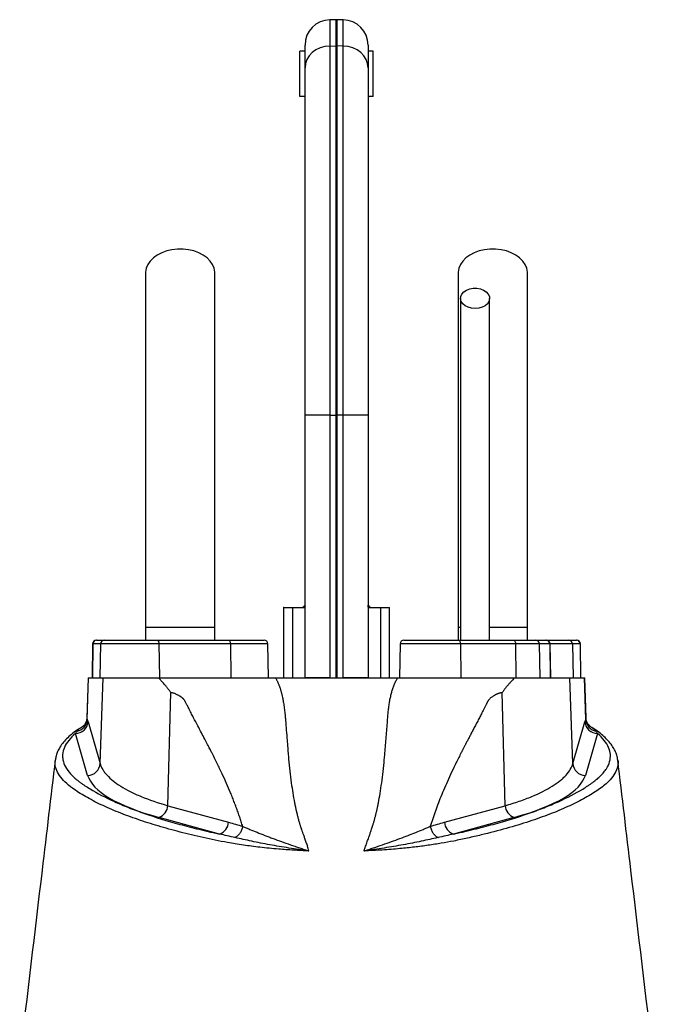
# Model space of a CAD drawing. Header units: millimetres. Extents: x 2439 to 3497, y 1333 to 4508.
# Tile 8 of 8: x 2751 to 3254, y 3728 to 4508. Entities that reach past the tile are written whole.
import ezdxf

# ---------------------------------------------------------------- set-up
doc = ezdxf.new("R2010")
doc.units = ezdxf.units.MM
doc.header["$LTSCALE"] = 2

msp = doc.modelspace()

# ---------------------------------------------------------------- linework, layer by layer
at = {"color": 7, "linetype": 'Continuous', "lineweight": 25}
for p, q in [((3001.88, 4508.33), (2996.88, 4508.24)), ((3007.58, 4508.24), (3002.58, 4508.33)), ((2973.23, 4447.44), (2973.23, 4483.44)), ((2977.23, 4483.44), (2973.23, 4483.44)), ((2977.23, 4470.22), (2977.23, 4488.24)), ((2996.88, 4487.44), (3001.88, 4487.52)), ((2996.88, 4487.44), (2996.88, 4194.69)), ((3001.88, 4194.69), (3001.88, 4487.52)), ((3002.58, 4487.52), (3002.58, 4194.69)), ((3007.58, 4487.44), (3002.58, 4487.52)), ((3007.58, 4194.69), (3007.58, 4487.44)), ((3027.23, 4488.24), (3027.23, 4470.22)), ((3031.23, 4483.44), (3027.23, 4483.44)), ((3031.23, 4447.44), (3031.23, 4483.44)), ((2977.23, 4194.69), (2977.23, 4470.22)), ((3027.23, 4470.22), (3027.23, 4194.69)), ((2977.23, 4447.44), (2973.23, 4447.44)), ((3031.23, 4447.44), (3027.23, 4447.44)), ((2996.88, 4194.69), (2977.23, 4194.69)), ((2977.23, 3986.33), (2977.23, 4194.69)), ((2996.88, 4194.69), (3001.88, 4194.69)), ((2996.88, 4194.69), (2996.88, 3986.33)), ((3002.58, 4194.69), (3001.88, 4194.69)), ((3001.88, 3986.33), (3001.88, 4194.69)), ((3002.58, 4194.69), (3002.58, 3986.33)), ((3007.58, 4194.69), (3002.58, 4194.69)), ((3007.58, 3986.33), (3007.58, 4194.69)), ((3027.23, 4194.69), (3007.58, 4194.69)), ((3027.23, 4194.69), (3027.23, 3986.33)), ((2960.23, 4041.7), (2960.23, 3986.33)), ((2976.67, 4041.99), (2967.23, 4041.81)), ((2967.23, 4041.81), (2967.23, 3986.33)), ((2977.03, 4044.06), (2977.23, 4044.36)), ((3027.23, 4044.36), (3027.43, 4044.06)), ((3037.23, 4041.81), (3027.79, 4041.99)), ((3037.23, 4041.81), (3037.23, 3986.33)), ((3044.23, 3986.33), (3044.23, 4041.7)), ((2850.73, 4026.33), (2850.73, 4016.33)), ((2905.73, 4026.33), (2850.73, 4026.33)), ((2905.73, 4016.33), (2905.73, 4026.33)), ((3098.73, 4026.33), (3098.73, 4016.33)), ((3100.41, 4026.33), (3098.73, 4026.33)), ((3153.73, 4026.33), (3123.72, 4026.33)), ((3153.73, 4016.33), (3153.73, 4026.33)), ((2808.7, 4013.39), (2808.23, 3986.33)), ((2808.96, 4013.39), (2808.49, 3986.33)), ((2815, 4013.39), (2808.96, 4013.39)), ((2811.7, 4016.33), (2811.95, 4016.33)), ((2811.95, 4016.33), (2817.99, 4016.33)), ((2815, 4013.39), (2814.53, 3986.33)), ((2861.35, 4013.39), (2815, 4013.39)), ((2817.99, 4016.33), (2859.63, 4016.33)), ((2859.63, 4016.33), (2916.39, 4016.33)), ((2861.35, 4013.39), (2861.63, 3986.33)), ((2918.11, 4013.39), (2861.35, 4013.39)), ((2916.39, 4016.33), (2944.76, 4016.33)), ((2918.11, 4013.39), (2918.38, 3986.33)), ((2948.23, 3986.33), (2947.76, 4013.39)), ((3052.7, 4013.39), (3052.23, 3986.33)), ((3055.7, 4016.33), (3098.74, 4016.33)), ((3098.74, 4016.33), (3142.43, 4016.33)), ((3100.61, 4013.39), (3100.9, 3986.33)), ((3144.3, 4013.39), (3100.61, 4013.39)), ((3142.43, 4016.33), (3160.22, 4016.33)), ((3144.3, 4013.39), (3144.59, 3986.33)), ((3163.19, 4013.39), (3144.3, 4013.39)), ((3160.22, 4016.33), (3168.47, 4016.33)), ((3163.19, 4013.39), (3163.66, 3986.33)), ((3171.43, 4013.39), (3163.19, 4013.39)), ((3168.47, 4016.33), (3168.76, 4016.33)), ((3168.47, 4016.33), (3186.46, 4016.33)), ((3171.43, 4013.39), (3171.9, 3986.33)), ((3172.23, 3986.33), (3171.76, 4013.39)), ((3186.46, 4016.33), (3192.5, 4016.33)), ((3189.45, 4013.39), (3189.92, 3986.33)), ((3195.49, 4013.39), (3189.45, 4013.39)), ((3192.5, 4016.33), (3192.76, 4016.33)), ((3195.49, 4013.39), (3195.96, 3986.33)), ((3196.23, 3986.33), (3195.76, 4013.39)), ((2805.25, 3986.33), (2804.14, 3954.5)), ((2804.39, 3953.39), (2805.53, 3986.33)), ((2805.25, 3986.33), (2805.53, 3986.33)), ((2805.53, 3986.33), (2817.06, 3986.33)), ((2814.69, 3918.4), (2817.06, 3986.33)), ((2817.06, 3986.33), (2861.09, 3986.33)), ((2996.88, 3986.33), (2977.23, 3986.33)), ((3002.58, 3986.33), (3001.88, 3986.33)), ((3027.23, 3986.33), (3007.58, 3986.33)), ((3143.37, 3986.33), (3187.4, 3986.33)), ((3189.76, 3918.4), (3187.4, 3986.33)), ((3187.4, 3986.33), (3198.92, 3986.33)), ((3200.07, 3953.39), (3198.92, 3986.33)), ((3198.92, 3986.33), (3199.2, 3986.33)), ((3200.31, 3954.51), (3199.2, 3986.33)), ((2868.49, 3885.02), (2870.71, 3974.69)), ((3135.97, 3885.02), (3133.75, 3974.69)), ((2805.04, 3951.52), (2814.69, 3918.4)), ((3189.76, 3918.4), (3199.41, 3951.52)), ((2804.74, 3909.09), (2795.09, 3942.21)), ((3209.37, 3942.21), (3199.72, 3909.09)), ((2779.2, 3921.32), (2779.23, 3921.48)), ((3225.42, 3921.32), (3225.45, 3921.23)), ((2868.49, 3885.02), (2916.58, 3871.88)), ((3087.87, 3871.88), (3135.97, 3885.02)), ((2909.5, 3862.57), (2861.4, 3875.71)), ((3143.06, 3875.71), (3094.96, 3862.57))]:
    msp.add_line(p, q, dxfattribs=at)
at = {"color": 8, "linetype": 'Continuous', "lineweight": 25}
for p, q in [((2996.88, 4508.24), (2996.88, 4487.44)), ((3001.88, 4487.52), (3001.88, 4508.33)), ((3002.58, 4508.33), (3002.58, 4487.52)), ((3007.58, 4487.44), (3007.58, 4508.24)), ((2967.23, 4041.81), (2960.23, 4041.7)), ((3044.23, 4041.7), (3037.23, 4041.81)), ((2808.96, 4013.39), (2808.7, 4013.39)), ((2947.76, 4013.39), (2918.11, 4013.39)), ((3100.61, 4013.39), (3052.7, 4013.39)), ((3171.76, 4013.39), (3171.43, 4013.39)), ((3189.45, 4013.39), (3171.76, 4013.39)), ((3195.76, 4013.39), (3195.49, 4013.39)), ((2804.17, 3954.47), (2804.39, 3953.39))]:
    msp.add_line(p, q, dxfattribs=at)
at = {"color": 7, "linetype": 'Continuous', "lineweight": 25, "flags": 128}
for points in [[(2996.88, 4487.44), (2993.03, 4487.06), (2989.33, 4486.05), (2985.94, 4484.44), (2982.96, 4482.29), (2980.53, 4479.7), (2978.72, 4476.74), (2977.6, 4473.54), (2977.23, 4470.22)], [(3027.23, 4470.22), (3026.85, 4473.54), (3025.74, 4476.74), (3023.93, 4479.7), (3021.49, 4482.29), (3018.52, 4484.44), (3015.12, 4486.05), (3011.43, 4487.06), (3007.58, 4487.44)], [(2905.73, 4307.36), (2905.71, 4308.13), (2905.17, 4311.19), (2903.94, 4314.15), (2902.04, 4316.93), (2899.53, 4319.47), (2896.46, 4321.69), (2892.93, 4323.54), (2889.01, 4324.97), (2884.81, 4325.94), (2880.44, 4326.44), (2876.01, 4326.44), (2871.65, 4325.94), (2867.45, 4324.97), (2863.53, 4323.54), (2859.99, 4321.69), (2856.93, 4319.47), (2854.41, 4316.93), (2852.51, 4314.15), (2851.28, 4311.19), (2850.75, 4308.13), (2850.73, 4307.37)], [(3153.73, 4307.36), (3153.71, 4308.13), (3153.17, 4311.19), (3151.94, 4314.15), (3150.04, 4316.93), (3147.53, 4319.47), (3144.46, 4321.69), (3140.93, 4323.54), (3137.01, 4324.97), (3132.81, 4325.94), (3128.44, 4326.44), (3124.01, 4326.44), (3119.65, 4325.94), (3115.45, 4324.97), (3111.53, 4323.54), (3107.99, 4321.69), (3104.93, 4319.47), (3102.41, 4316.93), (3100.51, 4314.15), (3099.28, 4311.19), (3098.75, 4308.13), (3098.73, 4307.37)], [(3112.23, 4279.36), (3109.37, 4279.61), (3106.69, 4280.35), (3104.36, 4281.53), (3102.52, 4283.07), (3101.29, 4284.89), (3100.75, 4286.86), (3100.93, 4288.86), (3101.82, 4290.77), (3103.37, 4292.46), (3105.47, 4293.84), (3107.99, 4294.8), (3110.79, 4295.3), (3113.67, 4295.3), (3116.46, 4294.8), (3118.99, 4293.84), (3121.09, 4292.46), (3122.63, 4290.77), (3123.52, 4288.86), (3123.7, 4286.86), (3123.16, 4284.89), (3121.94, 4283.07), (3120.1, 4281.53), (3117.77, 4280.35), (3115.09, 4279.61), (3112.23, 4279.36)], [(2859.63, 4016.33), (2859.97, 4016.28), (2860.29, 4016.11), (2860.58, 4015.84), (2860.84, 4015.47), (2861.05, 4015.03), (2861.22, 4014.52), (2861.32, 4013.96), (2861.35, 4013.39)], [(2916.39, 4016.33), (2916.72, 4016.28), (2917.04, 4016.11), (2917.33, 4015.84), (2917.59, 4015.47), (2917.81, 4015.03), (2917.97, 4014.52), (2918.07, 4013.96), (2918.11, 4013.39)], [(3098.74, 4016.33), (3099.1, 4016.28), (3099.45, 4016.11), (3099.77, 4015.84), (3100.05, 4015.47), (3100.28, 4015.03), (3100.45, 4014.52), (3100.56, 4013.96), (3100.61, 4013.39)], [(3142.43, 4016.33), (3142.79, 4016.28), (3143.14, 4016.11), (3143.46, 4015.84), (3143.74, 4015.47), (3143.97, 4015.03), (3144.15, 4014.52), (3144.26, 4013.96), (3144.3, 4013.39)]]:
    msp.add_lwpolyline(points, dxfattribs=at)
at = {"color": 7, "linetype": 'Continuous', "lineweight": 25}
for centre, radius, start, end in [((2997.23, 4488.24), 20, 91, 180), ((3002.23, 4488.33), 20, 89, 91), ((3007.23, 4488.24), 20, 0, 89), ((3002.23, 4464.3), 23.22, 89.13873, 90.86127), ((2966.23, 4041.7), 6, 173.87456, 180.43725), ((2974.42, 4041.85), 7.19, 176.12261, 180.30696), ((2982.71, 4041.99), 6.05, 160.01257, 180.0237), ((3021.74, 4041.99), 6.05, 359.9763, 19.98743), ((3030.04, 4041.85), 7.19, 359.69304, 3.87739), ((3038.23, 4041.7), 6, 0.48308, 6.03277), ((2811.7, 4013.33), 3, 90, 179), ((2811.96, 4013.34), 2.99, 90.10688, 179.11154), ((2818, 4013.34), 2.99, 90.10688, 179.11154), ((2944.76, 4013.33), 3, 1, 90), ((3055.7, 4013.33), 3, 90, 179), ((3160.21, 4013.35), 2.98, 0.67877, 89.68997), ((3168.45, 4013.35), 2.98, 0.67877, 89.68997), ((3168.76, 4013.33), 3, 1, 90), ((3186.46, 4013.34), 2.99, 0.88846, 89.89312), ((3192.5, 4013.34), 2.99, 0.88846, 89.89312), ((3192.76, 4013.33), 3, 1, 90), ((2795, 3952.29), 10.07, 270.49957, 355.66187), ((2794.35, 3953.97), 10.06, 281.3501, 356.69173), ((3209.46, 3952.29), 10.07, 184.33813, 269.50043), ((3210.11, 3953.97), 10.06, 183.30827, 258.6499), ((2804.65, 3919.17), 10.07, 270.49957, 355.66187), ((3199.81, 3919.17), 10.07, 184.33813, 269.50043), ((2857.48, 3886.05), 11.06, 290.77494, 354.65677), ((3146.98, 3886.05), 11.06, 185.34323, 249.22506), ((2905.57, 3872.91), 11.06, 290.77494, 354.65677), ((3098.88, 3872.91), 11.06, 185.34323, 249.22506)]:
    msp.add_arc(centre, radius, start, end, dxfattribs=at)
for centre, start_param, end_param in [((3004.34, 3913.27), 3.219534, 3.917258), ((3000.11, 3913.27), 5.50752, 6.205244)]:
    msp.add_ellipse(centre, major_axis=(200.21, 0), ratio=0.267961, start_param=start_param, end_param=end_param, dxfattribs=at)
for points, knots in [([(2850.73, 4307.36), (2850.73, 4301.49), (2850.73, 4289.86), (2850.73, 4272.29), (2850.73, 4254.54), (2850.73, 4236.42), (2850.73, 4217.71), (2850.73, 4198.23), (2850.73, 4178.76), (2850.73, 4159.46), (2850.73, 4140.5), (2850.73, 4121.18), (2850.73, 4099.71), (2850.73, 4076.29), (2850.73, 4051.13), (2850.73, 4034.53), (2850.73, 4026.33)], [0, 0, 0, 0, 0.079644, 0.158009, 0.235124, 0.311015, 0.385614, 0.459005, 0.531252, 0.593311, 0.65426, 0.714301, 0.773508, 0.85087, 0.926319, 1, 1, 1, 1]), ([(2905.73, 4026.33), (2905.73, 4031.4), (2905.73, 4041.94), (2905.73, 4058.36), (2905.73, 4075.98), (2905.73, 4093.31), (2905.73, 4110.13), (2905.73, 4126.22), (2905.73, 4142.72), (2905.73, 4160.22), (2905.73, 4178.49), (2905.73, 4197.35), (2905.73, 4215.97), (2905.73, 4234.33), (2905.73, 4252.5), (2905.73, 4270.64), (2905.73, 4288.93), (2905.73, 4301.15), (2905.73, 4307.36)], [0, 0, 0, 0, 0.045521, 0.094717, 0.147611, 0.204275, 0.251456, 0.300858, 0.352419, 0.406213, 0.470225, 0.53729, 0.607172, 0.679907, 0.755587, 0.834151, 0.915609, 1, 1, 1, 1]), ([(3098.73, 4307.36), (3098.73, 4301.49), (3098.73, 4289.86), (3098.73, 4272.29), (3098.73, 4254.54), (3098.73, 4236.42), (3098.73, 4217.71), (3098.73, 4198.23), (3098.73, 4178.76), (3098.73, 4159.46), (3098.73, 4140.5), (3098.73, 4121.18), (3098.73, 4099.71), (3098.73, 4076.29), (3098.73, 4051.13), (3098.73, 4034.53), (3098.73, 4026.33)], [0, 0, 0, 0, 0.079644, 0.158009, 0.235124, 0.311015, 0.385614, 0.459005, 0.531252, 0.593311, 0.65426, 0.714301, 0.773508, 0.85087, 0.926319, 1, 1, 1, 1]), ([(3153.73, 4026.33), (3153.73, 4031.4), (3153.73, 4041.94), (3153.73, 4058.36), (3153.73, 4075.98), (3153.73, 4093.31), (3153.73, 4110.13), (3153.73, 4126.22), (3153.73, 4142.72), (3153.73, 4160.22), (3153.73, 4178.49), (3153.73, 4197.35), (3153.73, 4215.97), (3153.73, 4234.33), (3153.73, 4252.5), (3153.73, 4270.64), (3153.73, 4288.93), (3153.73, 4301.15), (3153.73, 4307.36)], [0, 0, 0, 0, 0.045521, 0.094717, 0.147611, 0.204275, 0.251456, 0.300858, 0.352419, 0.406213, 0.470225, 0.53729, 0.607172, 0.679907, 0.755587, 0.834151, 0.915609, 1, 1, 1, 1]), ([(3100.73, 4287.36), (3100.73, 4283.41), (3100.73, 4275.95), (3100.73, 4265.34), (3100.73, 4255.96), (3100.73, 4247.8), (3100.73, 4240.27), (3100.73, 4232.94), (3100.73, 4225.29), (3100.73, 4215.34), (3100.73, 4202.8), (3100.73, 4187.35), (3100.73, 4171.91), (3100.73, 4156.61), (3100.73, 4141.66), (3100.73, 4126.61), (3100.73, 4114.37), (3100.73, 4105.1), (3100.73, 4098.08), (3100.73, 4089.87), (3100.73, 4079.97), (3100.73, 4068.4), (3100.73, 4055.2), (3100.73, 4040.4), (3100.73, 4027.25), (3100.73, 4019.05), (3100.73, 4016.33)], [0, 0, 0, 0, 0.055267, 0.10444, 0.147521, 0.184513, 0.21542, 0.248696, 0.281657, 0.315157, 0.376188, 0.437587, 0.499107, 0.551591, 0.604003, 0.655121, 0.702915, 0.723264, 0.744126, 0.769888, 0.800965, 0.83733, 0.878131, 0.923975, 0.974885, 1, 1, 1, 1]), ([(3123.73, 4016.33), (3123.73, 4019.74), (3123.73, 4029.03), (3123.73, 4043.34), (3123.73, 4058.41), (3123.73, 4070.9), (3123.73, 4081.41), (3123.73, 4090.8), (3123.73, 4104.12), (3123.73, 4121.55), (3123.73, 4142.41), (3123.73, 4161.25), (3123.73, 4178.17), (3123.73, 4193.16), (3123.73, 4206.96), (3123.73, 4217.49), (3123.73, 4225.77), (3123.73, 4232.77), (3123.73, 4241.15), (3123.73, 4250.87), (3123.73, 4261.89), (3123.73, 4274.2), (3123.73, 4282.82), (3123.73, 4287.36)], [0, 0, 0, 0, 0.031526, 0.086056, 0.132732, 0.171571, 0.202645, 0.231141, 0.260031, 0.328885, 0.39862, 0.468523, 0.527313, 0.585972, 0.642144, 0.694118, 0.718091, 0.748453, 0.785466, 0.82912, 0.879422, 0.93638, 1, 1, 1, 1]), ([(2960.33, 4042.33), (2960.31, 4042.33), (2960.11, 4042.33), (2960.91, 4042.33), (2962.87, 4042.33), (2965.65, 4042.33), (2967.24, 4042.33)], [0, 0, 0, 0, 0.036009, 0.324544, 0.613078, 1, 1, 1, 1]), ([(2967.24, 4042.33), (2968.96, 4042.33), (2970.46, 4042.33), (2972.39, 4042.33), (2972.99, 4042.33), (2974.06, 4042.33), (2974.54, 4042.33), (2974.96, 4042.33)], [0, 0, 0, 0, 0.5, 0.5, 0.75, 0.75, 1, 1, 1, 1]), ([(2974.96, 4042.33), (2975.35, 4042.33), (2975.7, 4042.48), (2976.18, 4042.91), (2976.34, 4043.09), (2976.67, 4043.53), (2976.84, 4043.78), (2977.03, 4044.06)], [0, 0, 0, 0, 0.5, 0.5, 0.75, 0.75, 1, 1, 1, 1]), ([(3027.43, 4044.06), (3027.81, 4043.49), (3028.11, 4043.06), (3028.59, 4042.63), (3028.76, 4042.52), (3029.11, 4042.37), (3029.3, 4042.33), (3029.5, 4042.33)], [0, 0, 0, 0, 0.5, 0.5, 0.75, 0.75, 1, 1, 1, 1]), ([(3029.5, 4042.33), (3030.34, 4042.33), (3031.41, 4042.33), (3033.34, 4042.33), (3034.05, 4042.33), (3035.55, 4042.33), (3036.36, 4042.33), (3037.21, 4042.33)], [0, 0, 0, 0, 0.5, 0.5, 0.75, 0.75, 1, 1, 1, 1]), ([(3037.21, 4042.33), (3038.26, 4042.33), (3040.35, 4042.33), (3042.53, 4042.33), (3043.79, 4042.33), (3044.35, 4042.33), (3044.18, 4042.33), (3044.17, 4042.33)], [0, 0, 0, 0, 0.2474998, 0.4950001, 0.7424972, 0.9899945, 1, 1, 1, 1]), ([(2870.71, 3974.69), (2870.53, 3974.96), (2870.16, 3975.5), (2869.6, 3976.3), (2869.02, 3977.09), (2868.44, 3977.86), (2867.84, 3978.63), (2867.24, 3979.38), (2866.62, 3980.13), (2866.01, 3980.85), (2865.26, 3981.69), (2864.23, 3982.83), (2862.79, 3984.43), (2861.71, 3985.65), (2861.09, 3986.33)], [0, 0, 0, 0, 0.061077, 0.12251, 0.184317, 0.246519, 0.309134, 0.372181, 0.435678, 0.499644, 0.56001, 0.663535, 0.810207, 1, 1, 1, 1]), ([(2861.09, 3986.33), (2861.97, 3986.33), (2863.7, 3986.33), (2866.29, 3986.33), (2868.83, 3986.33), (2871.32, 3986.33), (2873.77, 3986.33), (2876.17, 3986.33), (2878.52, 3986.33), (2880.83, 3986.33), (2883.09, 3986.33), (2885.3, 3986.33), (2887.47, 3986.33), (2889.59, 3986.33), (2891.66, 3986.33), (2893.69, 3986.33), (2895.67, 3986.33), (2897.61, 3986.33), (2899.49, 3986.33), (2901.33, 3986.33), (2903.56, 3986.33), (2906.21, 3986.33), (2909.3, 3986.33), (2912.4, 3986.33), (2915.51, 3986.33), (2918.63, 3986.33), (2921.77, 3986.33), (2924.93, 3986.33), (2928.09, 3986.33), (2931.27, 3986.33), (2934.46, 3986.33), (2937.66, 3986.33), (2940.88, 3986.33), (2944.11, 3986.33), (2947.35, 3986.33), (2950.61, 3986.33), (2952.79, 3986.33), (2953.89, 3986.33)], [0, 0, 0, 0, 0.033278, 0.065774, 0.09749, 0.128425, 0.158582, 0.187962, 0.216567, 0.244398, 0.271457, 0.297745, 0.323266, 0.348021, 0.372013, 0.395244, 0.417718, 0.439439, 0.460409, 0.480633, 0.500116, 0.533064, 0.565727, 0.598114, 0.630239, 0.662114, 0.69375, 0.725162, 0.756362, 0.787364, 0.818181, 0.848827, 0.879316, 0.909664, 0.939884, 0.969991, 1, 1, 1, 1]), ([(2953.89, 3986.33), (2954.03, 3986.09), (2954.31, 3985.58), (2954.72, 3984.81), (2955.12, 3984.02), (2955.5, 3983.21), (2955.87, 3982.38), (2956.23, 3981.52), (2956.58, 3980.65), (2956.92, 3979.75), (2957.24, 3978.83), (2957.56, 3977.89), (2957.86, 3976.93), (2958.14, 3975.95), (2958.42, 3974.95), (2958.68, 3973.92), (2958.94, 3972.88), (2959.35, 3971.04), (2959.88, 3968.27), (2960.49, 3964.45), (2961.03, 3960.23), (2961.47, 3956.18), (2961.85, 3951.67), (2962.3, 3946.08), (2962.82, 3939.37), (2963.34, 3932.63), (2963.8, 3926.92), (2964.65, 3917.18), (2966.1, 3904.03), (2968.09, 3891.5), (2969.58, 3884.23), (2970.24, 3881.25), (2970.92, 3878.35), (2971.63, 3875.51), (2972.38, 3872.75), (2972.99, 3870.61), (2973.51, 3868.95), (2973.95, 3867.64), (2974.51, 3865.99), (2975.2, 3864.01), (2976.01, 3861.7), (2976.95, 3859.04), (2978, 3856.06), (2978.75, 3853.95), (2979.14, 3852.84)], [0, 0, 0, 0, 0.006505, 0.013097, 0.01978, 0.026557, 0.033431, 0.040405, 0.047482, 0.054664, 0.061955, 0.069357, 0.076872, 0.084502, 0.092251, 0.100119, 0.108109, 0.116224, 0.142061, 0.170607, 0.201889, 0.23593, 0.260358, 0.301454, 0.35921, 0.407807, 0.449606, 0.484611, 0.621537, 0.738683, 0.761365, 0.783575, 0.805315, 0.826589, 0.847401, 0.867756, 0.87521, 0.885269, 0.89793, 0.913186, 0.931031, 0.951456, 0.974449, 1, 1, 1, 1]), ([(2953.89, 3986.33), (2954.49, 3986.33), (2955.71, 3986.33), (2957.53, 3986.33), (2959.36, 3986.33), (2961.19, 3986.33), (2963.03, 3986.33), (2964.87, 3986.33), (2966.71, 3986.33), (2968.55, 3986.33), (2970.4, 3986.33), (2972.25, 3986.33), (2974.11, 3986.33), (2975.96, 3986.33), (2977.82, 3986.33), (2979.69, 3986.33), (2981.55, 3986.33), (2983.42, 3986.33), (2985.29, 3986.33), (2987.17, 3986.33), (2989.05, 3986.33), (2990.93, 3986.33), (2992.81, 3986.33), (2994.7, 3986.33), (2996.59, 3986.33), (2998.48, 3986.33), (3000.38, 3986.33), (3002.82, 3986.33), (3005.8, 3986.33), (3009.32, 3986.33), (3012.82, 3986.33), (3016.32, 3986.33), (3019.8, 3986.33), (3023.28, 3986.33), (3026.74, 3986.33), (3030.2, 3986.33), (3033.64, 3986.33), (3037.07, 3986.33), (3040.49, 3986.33), (3043.9, 3986.33), (3047.31, 3986.33), (3049.56, 3986.33), (3050.69, 3986.33)], [0, 0, 0, 0, 0.0193472, 0.0386655, 0.0579573, 0.0772248, 0.0964706, 0.115697, 0.1349064, 0.1541013, 0.173284, 0.192457, 0.2116228, 0.2307837, 0.2499422, 0.2691007, 0.2882616, 0.3074275, 0.3266007, 0.3457836, 0.3649788, 0.3841885, 0.4034152, 0.4226614, 0.4419294, 0.4612217, 0.4805405, 0.4998883, 0.5358038, 0.5716275, 0.6073749, 0.6430613, 0.6787023, 0.7143134, 0.7499103, 0.7855086, 0.8211239, 0.8567718, 0.8924679, 0.9282277, 0.9640667, 1, 1, 1, 1]), ([(3025.32, 3852.84), (3025.76, 3854.1), (3026.6, 3856.47), (3027.78, 3859.8), (3028.8, 3862.7), (3029.66, 3865.15), (3030.35, 3867.17), (3030.88, 3868.75), (3031.29, 3870.04), (3031.62, 3871.19), (3031.96, 3872.34), (3032.28, 3873.51), (3032.6, 3874.7), (3032.91, 3875.89), (3033.22, 3877.1), (3033.53, 3878.33), (3033.82, 3879.56), (3034.11, 3880.81), (3034.4, 3882.08), (3034.68, 3883.35), (3034.96, 3884.64), (3035.23, 3885.95), (3035.9, 3889.33), (3036.93, 3895.05), (3038.16, 3903.33), (3039.26, 3912.31), (3040.03, 3919.96), (3040.57, 3926.03), (3040.95, 3930.27), (3041.31, 3934.52), (3041.67, 3938.76), (3042.01, 3943), (3042.34, 3947.23), (3042.66, 3951.47), (3042.91, 3954.99), (3043.12, 3957.77), (3043.32, 3959.8), (3043.53, 3961.78), (3043.78, 3963.71), (3044.05, 3965.58), (3044.34, 3967.4), (3044.67, 3969.17), (3045.02, 3970.89), (3045.4, 3972.56), (3045.8, 3974.17), (3046.24, 3975.73), (3046.7, 3977.24), (3047.19, 3978.69), (3047.7, 3980.09), (3048.24, 3981.45), (3048.81, 3982.74), (3049.41, 3983.99), (3050.03, 3985.19), (3050.47, 3985.95), (3050.69, 3986.33)], [0, 0, 0, 0, 0.028981, 0.05462, 0.076899, 0.095804, 0.111324, 0.123447, 0.132169, 0.140832, 0.149578, 0.158407, 0.16732, 0.176318, 0.1854, 0.194567, 0.20382, 0.213157, 0.222581, 0.232091, 0.241687, 0.25137, 0.26114, 0.31708, 0.377982, 0.443881, 0.514805, 0.545901, 0.57699, 0.608072, 0.639147, 0.670215, 0.701275, 0.732327, 0.763372, 0.778693, 0.793665, 0.808292, 0.822579, 0.836529, 0.850148, 0.863441, 0.876413, 0.88907, 0.901419, 0.913467, 0.92522, 0.936688, 0.947878, 0.958799, 0.969461, 0.979875, 0.990051, 1, 1, 1, 1]), ([(3050.69, 3986.33), (3051.25, 3986.33), (3052.38, 3986.33), (3054.06, 3986.33), (3055.74, 3986.33), (3057.42, 3986.33), (3059.09, 3986.33), (3060.76, 3986.33), (3062.42, 3986.33), (3064.09, 3986.33), (3065.74, 3986.33), (3067.4, 3986.33), (3069.05, 3986.33), (3070.7, 3986.33), (3072.34, 3986.33), (3073.98, 3986.33), (3075.62, 3986.33), (3077.25, 3986.33), (3078.88, 3986.33), (3080.51, 3986.33), (3082.13, 3986.33), (3083.75, 3986.33), (3085.37, 3986.33), (3086.98, 3986.33), (3088.59, 3986.33), (3090.19, 3986.33), (3091.8, 3986.33), (3093.39, 3986.33), (3094.99, 3986.33), (3096.58, 3986.33), (3098.17, 3986.33), (3099.75, 3986.33), (3101.77, 3986.33), (3104.26, 3986.33), (3107.25, 3986.33), (3110.34, 3986.33), (3113.56, 3986.33), (3116.89, 3986.33), (3120.34, 3986.33), (3123.9, 3986.33), (3127.57, 3986.33), (3131.36, 3986.33), (3135.27, 3986.33), (3139.3, 3986.33), (3142, 3986.33), (3143.37, 3986.33)], [0, 0, 0, 0, 0.015477, 0.030978, 0.046504, 0.062058, 0.077641, 0.093256, 0.108905, 0.124589, 0.140311, 0.156072, 0.171875, 0.187721, 0.203613, 0.219552, 0.235541, 0.25158, 0.267673, 0.28382, 0.300024, 0.316286, 0.332608, 0.348993, 0.365441, 0.381955, 0.398535, 0.415185, 0.431905, 0.448697, 0.465563, 0.482505, 0.499523, 0.530827, 0.563981, 0.599002, 0.635904, 0.674699, 0.715397, 0.758009, 0.802541, 0.849, 0.897393, 0.947725, 1, 1, 1, 1]), ([(3143.37, 3986.33), (3142.95, 3985.86), (3142.17, 3984.98), (3141.08, 3983.77), (3140.16, 3982.76), (3139.43, 3981.95), (3138.88, 3981.34), (3138.34, 3980.73), (3137.75, 3980.03), (3137.05, 3979.17), (3136.36, 3978.31), (3135.68, 3977.42), (3135.02, 3976.53), (3134.38, 3975.62), (3133.96, 3975), (3133.75, 3974.69)], [0, 0, 0, 0, 0.130608, 0.242339, 0.335183, 0.409136, 0.464192, 0.500351, 0.573381, 0.645815, 0.717679, 0.789002, 0.85981, 0.930133, 1, 1, 1, 1]), ([(2927.79, 3868.57), (2927.6, 3869.19), (2927.22, 3870.43), (2926.63, 3872.29), (2926.03, 3874.15), (2925.4, 3876.03), (2924.76, 3877.92), (2924.1, 3879.81), (2923.42, 3881.72), (2922.72, 3883.63), (2922, 3885.56), (2921.26, 3887.5), (2920.5, 3889.44), (2919.73, 3891.4), (2918.93, 3893.36), (2917.37, 3897.13), (2914.91, 3902.84), (2911.38, 3910.57), (2907.47, 3918.73), (2904.21, 3925.26), (2901.64, 3930.27), (2899.78, 3933.86), (2897.56, 3938.12), (2894.97, 3943.05), (2892.01, 3948.67), (2889.67, 3953.08), (2888.05, 3956.17), (2887.23, 3957.77), (2886.33, 3959.56), (2885.44, 3961.35), (2884.62, 3963), (2883.92, 3964.39), (2883.28, 3965.61), (2882.72, 3966.67), (2882.23, 3967.56), (2881.81, 3968.29), (2881.47, 3968.85), (2881.16, 3969.28), (2880.83, 3969.64), (2880.46, 3970.01), (2880.02, 3970.4), (2879.53, 3970.78), (2878.98, 3971.18), (2878.38, 3971.58), (2877.72, 3971.99), (2877, 3972.4), (2876.19, 3972.85), (2875.3, 3973.3), (2874.36, 3973.71), (2873.43, 3974.06), (2872.51, 3974.34), (2871.61, 3974.56), (2871.01, 3974.65), (2870.71, 3974.69)], [0, 0, 0, 0, 0.014704, 0.029556, 0.044557, 0.05971, 0.075015, 0.090474, 0.106088, 0.121858, 0.137786, 0.153872, 0.170118, 0.186525, 0.203094, 0.219826, 0.282441, 0.349841, 0.422063, 0.499138, 0.525545, 0.558172, 0.597019, 0.642087, 0.693376, 0.750886, 0.763599, 0.778025, 0.794165, 0.81202, 0.825981, 0.838522, 0.849644, 0.859348, 0.867636, 0.874512, 0.879981, 0.883799, 0.888088, 0.892873, 0.89817, 0.903991, 0.910347, 0.917245, 0.92469, 0.932686, 0.941238, 0.951698, 0.961868, 0.971763, 0.981404, 0.990809, 1, 1, 1, 1]), ([(3133.75, 3974.69), (3133.59, 3974.67), (3133.26, 3974.62), (3132.78, 3974.53), (3132.29, 3974.42), (3131.8, 3974.29), (3131.3, 3974.15), (3130.8, 3973.98), (3130.3, 3973.79), (3129.79, 3973.58), (3129.28, 3973.36), (3128.77, 3973.11), (3128, 3972.71), (3127.04, 3972.18), (3125.94, 3971.51), (3125, 3970.86), (3124.21, 3970.23), (3123.57, 3969.62), (3123.13, 3969.08), (3122.82, 3968.59), (3122.55, 3968.14), (3122.25, 3967.61), (3121.91, 3967), (3121.53, 3966.31), (3121.12, 3965.53), (3120.67, 3964.67), (3120.19, 3963.72), (3119.67, 3962.7), (3118.68, 3960.7), (3117.36, 3958.05), (3115.88, 3955.19), (3114.73, 3953.03), (3113.8, 3951.26), (3112.9, 3949.55), (3112.03, 3947.9), (3111.18, 3946.29), (3110.37, 3944.74), (3109.58, 3943.24), (3108.82, 3941.8), (3108.09, 3940.41), (3107.39, 3939.07), (3106.72, 3937.78), (3106.08, 3936.55), (3105.46, 3935.37), (3104.87, 3934.24), (3104.32, 3933.17), (3103.79, 3932.15), (3103.29, 3931.18), (3102.81, 3930.27), (3102.37, 3929.41), (3101.95, 3928.6), (3101.57, 3927.85), (3099.99, 3924.74), (3097.3, 3919.36), (3093.63, 3911.74), (3090.26, 3904.4), (3087.17, 3897.35), (3084.38, 3890.58), (3082.26, 3885.09), (3080.71, 3880.84), (3079.63, 3877.74), (3078.59, 3874.67), (3077.6, 3871.62), (3076.98, 3869.58), (3076.67, 3868.57)], [0, 0, 0, 0, 0.004953, 0.009964, 0.015038, 0.020178, 0.025387, 0.030669, 0.036026, 0.041461, 0.046978, 0.052578, 0.058265, 0.072186, 0.084567, 0.095429, 0.104801, 0.112729, 0.119293, 0.122887, 0.127182, 0.132181, 0.137886, 0.144299, 0.151421, 0.159252, 0.167792, 0.177042, 0.187003, 0.22152, 0.248268, 0.26489, 0.281022, 0.296665, 0.311817, 0.32648, 0.340653, 0.354336, 0.367529, 0.380233, 0.392447, 0.404171, 0.415405, 0.42615, 0.436405, 0.44617, 0.455445, 0.464231, 0.472527, 0.480333, 0.487649, 0.494476, 0.500813, 0.571801, 0.63934, 0.703455, 0.764173, 0.821528, 0.87556, 0.901234, 0.926509, 0.951391, 0.975886, 1, 1, 1, 1]), ([(2804.12, 3954.48), (2804.09, 3953.94), (2804.02, 3952.69), (2803.21, 3950.59), (2801.95, 3948.82), (2800.78, 3947.79), (2800.3, 3947.51), (2800.13, 3947.41)], [0, 0, 0, 0, 0.1840995, 0.432968, 0.6723931, 0.8868503, 1, 1, 1, 1]), ([(3204.33, 3947.41), (3204.01, 3947.62), (3203.29, 3948.09), (3201.87, 3949.55), (3200.75, 3951.59), (3200.25, 3953.32), (3200.25, 3954.1), (3200.25, 3954.2)], [0, 0, 0, 0, 0.193778, 0.44378, 0.703682, 0.958667, 1, 1, 1, 1]), ([(2799.4, 3946.88), (2798.78, 3946.51), (2796.42, 3945.07), (2792.9, 3942.44), (2788.85, 3938.97), (2785.45, 3935.35), (2782.79, 3931.73), (2780.89, 3928.19), (2779.62, 3924.8), (2779.28, 3922.57), (2779.12, 3921.5)], [0, 0, 0, 0, 0.052508, 0.201162, 0.350727, 0.499948, 0.646708, 0.773208, 0.892272, 1, 1, 1, 1]), ([(3225.4, 3921.25), (3225.37, 3921.59), (3225.26, 3923.16), (3224.44, 3925.92), (3222.94, 3929.49), (3220.79, 3933), (3218, 3936.49), (3214.56, 3939.94), (3210.43, 3943.31), (3207, 3945.79), (3204.77, 3947.11), (3204.33, 3947.37)], [0, 0, 0, 0, 0.0334732, 0.1537719, 0.2769909, 0.4051179, 0.5390179, 0.6781244, 0.8206941, 0.9646892, 1, 1, 1, 1]), ([(2795.09, 3942.21), (2792.98, 3940.42), (2791.2, 3938.61), (2788.28, 3934.95), (2787.15, 3933.11), (2785.52, 3929.4), (2785.03, 3927.53), (2784.85, 3925.17), (2784.83, 3924.7), (2784.84, 3923.75), (2784.87, 3923.28), (2785.01, 3921.87), (2785.19, 3920.93), (2786.49, 3916.26), (2788.84, 3912.58), (2793.33, 3908.04), (2794.3, 3907.14), (2795.88, 3905.79), (2796.43, 3905.34), (2797.56, 3904.45), (2798.14, 3904), (2799.35, 3903.11), (2799.97, 3902.66), (2801.25, 3901.78), (2801.91, 3901.34), (2803.91, 3900.03), (2805.29, 3899.17), (2812.42, 3894.86), (2818.84, 3891.51), (2829.6, 3886.65), (2833.38, 3885.05), (2841.31, 3881.92), (2845.48, 3880.37), (2858.54, 3875.83), (2867.88, 3872.96), (2882.81, 3868.89), (2887.93, 3867.57), (2895.85, 3865.65), (2898.52, 3865.02), (2902.59, 3864.09), (2903.96, 3863.78), (2906.71, 3863.17), (2908.1, 3862.87), (2909.5, 3862.57)], [0, 0, 0, 0, 0.0625, 0.0625, 0.125, 0.125, 0.1875, 0.1875, 0.203125, 0.203125, 0.21875, 0.21875, 0.25, 0.25, 0.375, 0.375, 0.40625, 0.40625, 0.421875, 0.421875, 0.4375, 0.4375, 0.453125, 0.453125, 0.46875, 0.46875, 0.5, 0.5, 0.625, 0.625, 0.6875, 0.6875, 0.75, 0.75, 0.875, 0.875, 0.9375, 0.9375, 0.96875, 0.96875, 0.984375, 0.984375, 1, 1, 1, 1]), ([(3094.96, 3862.57), (3096.36, 3862.87), (3097.74, 3863.17), (3100.5, 3863.78), (3101.87, 3864.09), (3105.94, 3865.02), (3108.61, 3865.65), (3116.52, 3867.57), (3121.63, 3868.89), (3136.5, 3872.94), (3145.79, 3875.79), (3158.76, 3880.29), (3162.93, 3881.83), (3170.92, 3884.99), (3174.71, 3886.59), (3185.5, 3891.46), (3191.92, 3894.8), (3199.04, 3899.09), (3200.41, 3899.95), (3202.41, 3901.25), (3203.07, 3901.69), (3204.34, 3902.56), (3204.96, 3903), (3206.76, 3904.33), (3207.9, 3905.22), (3210.02, 3907.02), (3211.01, 3907.93), (3212.84, 3909.76), (3213.67, 3910.69), (3215.18, 3912.54), (3215.85, 3913.46), (3217.62, 3916.24), (3218.47, 3918.1), (3220.05, 3923.68), (3219.78, 3927.43), (3217.33, 3933.07), (3216.19, 3934.93), (3213.26, 3938.61), (3211.47, 3940.42), (3209.37, 3942.21)], [0, 0, 0, 0, 0.015625, 0.015625, 0.03125, 0.03125, 0.0625, 0.0625, 0.125, 0.125, 0.25, 0.25, 0.3125, 0.3125, 0.375, 0.375, 0.5, 0.5, 0.53125, 0.53125, 0.546875, 0.546875, 0.5625, 0.5625, 0.59375, 0.59375, 0.625, 0.625, 0.65625, 0.65625, 0.6875, 0.6875, 0.75, 0.75, 0.875, 0.875, 0.9375, 0.9375, 1, 1, 1, 1]), ([(2779.01, 3921.35), (2775.53, 3892.24), (2766.13, 3813.41), (2756.73, 3734.58), (2750.8, 3684.86)], [0, 0, 0, 0, 0.369307, 1, 1, 1, 1]), ([(3253.66, 3684.87), (3247.73, 3734.59), (3238.33, 3813.4), (3228.92, 3892.22), (3225.45, 3921.33)], [0, 0, 0, 0, 0.630721, 1, 1, 1, 1]), ([(2814.69, 3918.4), (2815.12, 3916.85), (2815.79, 3915.3), (2817.15, 3913), (2817.66, 3912.23), (2818.8, 3910.71), (2819.43, 3909.96), (2822.84, 3906.21), (2826.47, 3903.3), (2833.25, 3899.06), (2835.74, 3897.67), (2839.83, 3895.62), (2841.25, 3894.94), (2844.18, 3893.61), (2845.7, 3892.95), (2853.54, 3889.72), (2860.6, 3887.28), (2868.49, 3885.02)], [0, 0, 0, 0, 0.125, 0.125, 0.1875, 0.1875, 0.25, 0.25, 0.5, 0.5, 0.625, 0.625, 0.6875, 0.6875, 0.75, 0.75, 1, 1, 1, 1]), ([(3135.97, 3885.02), (3139.91, 3886.15), (3143.66, 3887.33), (3148.99, 3889.16), (3150.72, 3889.79), (3154.06, 3891.04), (3155.68, 3891.68), (3163.48, 3894.91), (3168.86, 3897.61), (3175.67, 3901.85), (3177.72, 3903.29), (3180.48, 3905.5), (3181.34, 3906.24), (3182.95, 3907.73), (3183.69, 3908.48), (3187.11, 3912.24), (3188.91, 3915.3), (3189.76, 3918.4)], [0, 0, 0, 0, 0.125, 0.125, 0.1875, 0.1875, 0.25, 0.25, 0.5, 0.5, 0.625, 0.625, 0.6875, 0.6875, 0.75, 0.75, 1, 1, 1, 1]), ([(2927.79, 3868.57), (2927.61, 3867.61), (2927.32, 3866.65), (2926.57, 3864.83), (2926.1, 3863.97), (2925.01, 3862.41), (2924.4, 3861.71), (2923.08, 3860.56), (2922.38, 3860.09), (2921.66, 3859.76)], [0, 0, 0, 0, 0.25, 0.25, 0.5, 0.5, 0.75, 0.75, 1, 1, 1, 1]), ([(2927.79, 3868.57), (2928.24, 3868.39), (2928.69, 3868.2), (2929.61, 3867.82), (2930.99, 3867.25), (2932.4, 3866.67), (2935.25, 3865.5), (2937.19, 3864.71), (2941.19, 3863.12), (2943.24, 3862.31), (2946.41, 3861.09), (2947.47, 3860.68), (2949.64, 3859.86), (2950.74, 3859.45), (2956.28, 3857.39), (2960.87, 3855.74), (2968.02, 3853.26), (2970.44, 3852.43), (2974.13, 3851.19), (2975.37, 3850.78), (2977.24, 3850.16), (2977.86, 3849.96), (2978.8, 3849.65), (2979.12, 3849.55), (2979.59, 3849.39), (2979.74, 3849.34), (2979.98, 3849.27), (2980.06, 3849.24), (2980.17, 3849.2), (2980.21, 3849.19), (2980.27, 3849.17), (2980.29, 3849.16), (2980.32, 3849.15), (2980.33, 3849.15), (2980.35, 3849.14), (2980.36, 3849.13), (2980.36, 3849.12)], [0, 0, 0, 0, 0.03125, 0.03125, 0.0625, 0.125, 0.125, 0.25, 0.25, 0.375, 0.375, 0.4375, 0.4375, 0.5, 0.5, 0.75, 0.75, 0.875, 0.875, 0.9375, 0.9375, 0.96875, 0.96875, 0.984375, 0.984375, 0.992187, 0.992187, 0.996094, 0.996094, 0.998047, 0.998047, 0.999023, 0.999023, 0.999512, 0.999512, 1, 1, 1, 1]), ([(3024.09, 3849.12), (3024.09, 3849.13), (3024.1, 3849.14), (3024.12, 3849.14), (3024.13, 3849.15), (3024.16, 3849.16), (3024.18, 3849.17), (3024.24, 3849.19), (3024.28, 3849.2), (3024.4, 3849.24), (3024.47, 3849.27), (3024.71, 3849.34), (3024.87, 3849.39), (3025.34, 3849.55), (3025.65, 3849.65), (3026.59, 3849.96), (3027.21, 3850.16), (3029.07, 3850.78), (3030.31, 3851.18), (3033.99, 3852.42), (3036.41, 3853.25), (3043.54, 3855.73), (3048.13, 3857.37), (3054.77, 3859.84), (3056.94, 3860.66), (3061.16, 3862.29), (3063.22, 3863.1), (3067.24, 3864.7), (3069.2, 3865.5), (3072.06, 3866.67), (3073, 3867.05), (3074.39, 3867.63), (3075.08, 3867.91), (3075.87, 3868.24), (3076.27, 3868.41), (3076.44, 3868.48), (3076.55, 3868.53), (3076.61, 3868.55), (3076.67, 3868.57)], [0, 0, 0, 0, 0.000488, 0.000488, 0.000977, 0.000977, 0.001953, 0.001953, 0.003906, 0.003906, 0.007813, 0.007813, 0.015625, 0.015625, 0.03125, 0.03125, 0.0625, 0.0625, 0.125, 0.125, 0.25, 0.25, 0.5, 0.5, 0.625, 0.625, 0.75, 0.75, 0.875, 0.875, 0.9375, 0.9375, 0.96875, 0.984375, 0.992187, 0.996094, 0.996094, 1, 1, 1, 1]), ([(3076.67, 3868.57), (3076.85, 3867.61), (3077.13, 3866.65), (3077.89, 3864.83), (3078.36, 3863.97), (3079.44, 3862.41), (3080.06, 3861.71), (3081.37, 3860.56), (3082.08, 3860.09), (3082.79, 3859.76)], [0, 0, 0, 0, 0.25, 0.25, 0.5, 0.5, 0.75, 0.75, 1, 1, 1, 1]), ([(2980.36, 3849.12), (2980.35, 3849.13), (2980.34, 3849.13), (2980.32, 3849.13), (2980.31, 3849.13), (2980.28, 3849.14), (2980.26, 3849.14), (2980.19, 3849.15), (2980.15, 3849.16), (2980.02, 3849.17), (2979.94, 3849.19), (2979.69, 3849.22), (2979.52, 3849.24), (2979.01, 3849.31), (2978.68, 3849.36), (2977.67, 3849.5), (2976.99, 3849.59), (2974.98, 3849.87), (2973.65, 3850.06), (2969.66, 3850.64), (2967.03, 3851.04), (2959.24, 3852.27), (2954.18, 3853.13), (2946.77, 3854.49), (2944.34, 3854.96), (2939.58, 3855.89), (2937.24, 3856.37), (2930.36, 3857.8), (2925.93, 3858.78), (2921.66, 3859.76)], [0, 0, 0, 0, 0.000488, 0.000488, 0.000977, 0.000977, 0.001953, 0.001953, 0.003906, 0.003906, 0.007812, 0.007812, 0.015625, 0.015625, 0.03125, 0.03125, 0.0625, 0.0625, 0.125, 0.125, 0.25, 0.25, 0.5, 0.5, 0.625, 0.625, 0.75, 0.75, 1, 1, 1, 1]), ([(3082.79, 3859.76), (3080.66, 3859.27), (3078.48, 3858.78), (3074.05, 3857.81), (3071.79, 3857.32), (3067.18, 3856.36), (3064.84, 3855.88), (3060.07, 3854.95), (3057.64, 3854.49), (3050.24, 3853.13), (3045.19, 3852.27), (3037.41, 3851.04), (3034.78, 3850.64), (3030.8, 3850.06), (3029.46, 3849.87), (3027.46, 3849.59), (3026.78, 3849.49), (3025.78, 3849.36), (3025.44, 3849.31), (3024.94, 3849.24), (3024.77, 3849.22), (3024.51, 3849.19), (3024.43, 3849.17), (3024.3, 3849.16), (3024.26, 3849.15), (3024.2, 3849.14), (3024.18, 3849.14), (3024.15, 3849.13), (3024.14, 3849.13), (3024.11, 3849.13), (3024.1, 3849.13), (3024.09, 3849.12)], [0, 0, 0, 0, 0.125, 0.125, 0.25, 0.25, 0.375, 0.375, 0.5, 0.5, 0.75, 0.75, 0.875, 0.875, 0.9375, 0.9375, 0.96875, 0.96875, 0.984375, 0.984375, 0.992188, 0.992188, 0.996094, 0.996094, 0.998047, 0.998047, 0.999023, 0.999023, 0.999512, 0.999512, 1, 1, 1, 1])]:
    msp.add_open_spline(points, degree=3, knots=knots, dxfattribs=at)
for points in [[(2977.23, 4043.62), (2977.23, 4042.6), (2977.05, 4042), (2976.67, 4041.99)], [(3027.79, 4041.99), (3027.4, 4042), (3027.23, 4042.6), (3027.23, 4043.62)], [(2804.39, 3953.39), (2804.61, 3952.89), (2804.83, 3952.25), (2805.04, 3951.52)], [(3199.41, 3951.52), (3199.63, 3952.25), (3199.84, 3952.89), (3200.07, 3953.39)], [(2795.09, 3942.21), (2795.48, 3942.89), (2795.89, 3943.52), (2796.33, 3944.11)], [(3208.13, 3944.11), (3208.56, 3943.52), (3208.98, 3942.89), (3209.37, 3942.21)], [(2916.58, 3871.88), (2920.33, 3870.85), (2924.07, 3869.8), (2927.79, 3868.57)], [(3076.67, 3868.57), (3080.38, 3869.8), (3084.12, 3870.85), (3087.87, 3871.88)], [(2921.66, 3859.76), (2917.52, 3860.72), (2913.46, 3861.63), (2909.5, 3862.57)], [(3094.96, 3862.57), (3090.99, 3861.63), (3086.93, 3860.72), (3082.79, 3859.76)], [(2980.36, 3849.12), (2979.96, 3850.36), (2979.55, 3851.6), (2979.14, 3852.84)], [(3024.02, 3849.12), (3024.45, 3850.36), (3024.88, 3851.6), (3025.32, 3852.84)]]:
    msp.add_open_spline(points, degree=3, dxfattribs=at)
at = {"color": 8, "linetype": 'Continuous', "lineweight": 25}
for points, knots in [([(3200.07, 3953.39), (3200.26, 3953.81), (3200.46, 3954.27), (3200.29, 3954.51), (3200.28, 3954.53)], [0, 0, 0, 0, 0.918922, 1, 1, 1, 1]), ([(2796.33, 3944.11), (2797.21, 3945.17), (2798.17, 3946.32), (2799.92, 3947.26), (2800.06, 3947.33)], [0, 0, 0, 0, 0.922191, 1, 1, 1, 1]), ([(3204.33, 3947.36), (3205.25, 3946.77), (3206.77, 3945.78), (3207.74, 3944.58), (3208.13, 3944.11)], [0, 0, 0, 0, 0.603969, 1, 1, 1, 1]), ([(2980.36, 3849.12), (2976.32, 3849.31), (2968.19, 3849.67), (2955.14, 3850.64), (2941.72, 3851.97), (2928.17, 3853.74), (2916.32, 3855.65), (2905.77, 3857.64), (2893.13, 3860.44), (2877.8, 3864.12), (2860.53, 3868.9), (2844.13, 3874.11), (2828.9, 3879.75), (2814.98, 3885.84), (2804.81, 3891.15), (2797.52, 3895.55), (2791.78, 3899.38), (2786.5, 3903.83), (2782.1, 3908.94), (2779.52, 3914.18), (2778.56, 3918.34), (2779.07, 3920.72), (2779.2, 3921.32)], [0, 0, 0, 0, 0.032998, 0.066256, 0.109299, 0.149238, 0.189512, 0.222875, 0.256343, 0.323655, 0.392164, 0.461001, 0.534301, 0.608011, 0.682962, 0.720624, 0.758344, 0.813003, 0.868015, 0.924189, 0.980785, 1, 1, 1, 1]), ([(3225.45, 3921.23), (3225.46, 3921.2), (3225.95, 3919.46), (3225.36, 3915.97), (3223.51, 3910.78), (3220.34, 3906.51), (3215.73, 3901.81), (3209.09, 3896.74), (3198.4, 3890.4), (3186, 3884.21), (3171.6, 3878.2), (3155.33, 3872.43), (3137.14, 3866.92), (3120.52, 3862.6), (3106.34, 3859.32), (3095.9, 3857.08), (3085.45, 3855.2), (3075.05, 3853.58), (3064.08, 3852.15), (3051.93, 3850.88), (3038.58, 3849.79), (3028.89, 3849.35), (3024.02, 3849.12)], [0, 0, 0, 0, 0.0009906, 0.0553122, 0.110826, 0.166741, 0.1931502, 0.2646317, 0.3367148, 0.4101773, 0.484034, 0.558982, 0.6343682, 0.7111096, 0.7496892, 0.7883324, 0.8210312, 0.8538812, 0.8872654, 0.9208642, 0.960217, 1, 1, 1, 1])]:
    msp.add_open_spline(points, degree=3, knots=knots, dxfattribs=at)

doc.saveas('drawing.dxf')
